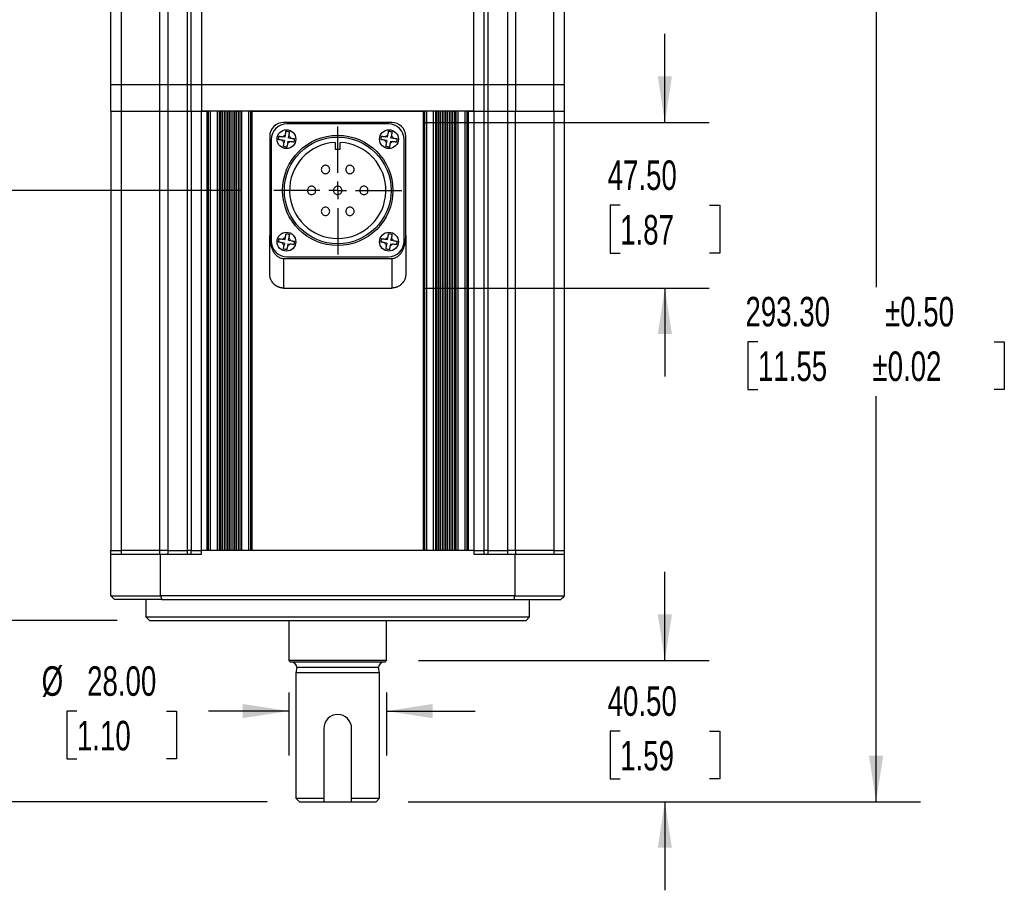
# Model space of a CAD drawing. Header units: millimetres. Extents: x 0 to 1118, y 0 to 864.
# Tile 13 of 30: x 234 to 516, y 458 to 708. Entities that reach past the tile are written whole.
import ezdxf

# ---------------------------------------------------------------- set-up
doc = ezdxf.new("R2010")
doc.units = ezdxf.units.MM
doc.header["$LTSCALE"] = 4
doc.linetypes.add('CENTERX2', pattern=[20.32, 12.7, -2.54, 2.54, -2.54])
doc.layers.add('CENTER', color=40, linetype='CENTERX2')
doc.layers.add('DIMENSIONS', color=140, linetype='Continuous', lineweight=25)
doc.styles.add('SLDTEXTSTYLE0', font='TXT', dxfattribs={"width": 0.7})
doc.dimstyles.new('SLDDIMSTYLE0', dxfattribs={"dimtxt": 8.632031, "dimasz": 13.208, "dimexe": 0, "dimexo": 0.0625, "dimgap": 2.158008, "dimtad": 0, "dimtih": 1, "dimtoh": 1, "dimrnd": 1e-09, "dimzin": 4, "dimdsep": 46, "dimtxsty": 'SLDTEXTSTYLE0', "dimsah": 1, "dimcen": 0.09, "dimadec": 0, "dimazin": 1, "dimtfac": 1, "dimtmove": 0, "dimatfit": 0, "dimfxl": 0, "dimfrac": 2, "dimtolj": 1, "dimtzin": 12, "dimarcsym": 0})
doc.dimstyles.new('SLDDIMSTYLE12', dxfattribs={"dimtxt": 8.632031, "dimasz": 13.208, "dimexe": 0, "dimexo": 0.0625, "dimgap": 2.158008, "dimtad": 0, "dimtih": 1, "dimtoh": 1, "dimrnd": 1e-09, "dimzin": 4, "dimdsep": 46, "dimtxsty": 'SLDTEXTSTYLE0', "dimsah": 1, "dimcen": 0.09, "dimadec": 0, "dimazin": 1, "dimtol": 1, "dimtp": 0.5, "dimtm": 0.5, "dimtfac": 1, "dimtofl": 0, "dimtmove": 0, "dimatfit": 3, "dimfxl": 0, "dimfrac": 2, "dimtolj": 1, "dimarcsym": 0})
doc.dimstyles.new('SLDDIMSTYLE5', dxfattribs={"dimtxt": 8.632031, "dimasz": 13.208, "dimexe": 0, "dimexo": 0.0625, "dimgap": 2.158008, "dimtad": 0, "dimtih": 1, "dimtoh": 1, "dimrnd": 1e-09, "dimzin": 4, "dimdsep": 46, "dimtxsty": 'SLDTEXTSTYLE0', "dimsah": 1, "dimcen": 0.09, "dimadec": 0, "dimazin": 1, "dimtfac": 1, "dimtofl": 0, "dimtmove": 0, "dimatfit": 3, "dimfxl": 0, "dimfrac": 2, "dimtolj": 1, "dimtzin": 12, "dimarcsym": 0})

# ---------------------------------------------------------------- blocks, each defined once
blk = doc.blocks.new('_D_17')
at = {"layer": 'DIMENSIONS'}
for p, q in [((418.72, 523.89), (418.72, 549.29)), ((348.14, 523.89), (431.42, 523.89)), ((405.9, 503.64), (403, 503.64)), ((403, 503.64), (403, 489.93)), ((431.55, 503.64), (434.45, 503.64)), ((434.45, 503.64), (434.45, 489.93)), ((403, 489.93), (405.9, 489.93)), ((434.45, 489.93), (431.55, 489.93)), ((345.14, 483.39), (431.42, 483.39)), ((418.72, 483.39), (418.72, 457.99))]:
    blk.add_line(p, q, dxfattribs=at)
for points in [[(418.72, 523.89), (420.75, 537.1), (416.69, 537.1)], [(418.72, 483.39), (416.69, 470.19), (420.75, 470.19)]]:
    blk.add_solid(points, dxfattribs=at)
at = {"layer": 'DIMENSIONS', "char_height": 8.467, "attachment_point": 1, "style": 'SLDTEXTSTYLE0'}
for s, insert in [('40.50', (402.31, 516.49)), ('1.59', (405.9, 500.84))]:
    blk.add_mtext(s, dxfattribs=dict(at, insert=insert))
blk = doc.blocks.new('_D_18')
at = {"layer": 'DIMENSIONS'}
for p, q in [((212.63, 535.39), (212.63, 560.79)), ((261.74, 535.39), (199.93, 535.39)), ((199.8, 509.39), (196.9, 509.39)), ((196.9, 509.39), (196.9, 495.68)), ((225.45, 509.39), (228.35, 509.39)), ((228.35, 509.39), (228.35, 495.68)), ((196.9, 495.68), (199.8, 495.68)), ((228.35, 495.68), (225.45, 495.68)), ((304.74, 483.39), (199.93, 483.39)), ((212.63, 483.39), (212.63, 457.99))]:
    blk.add_line(p, q, dxfattribs=at)
for points in [[(212.63, 535.39), (214.66, 548.6), (210.6, 548.6)], [(212.63, 483.39), (210.6, 470.19), (214.66, 470.19)]]:
    blk.add_solid(points, dxfattribs=at)
at = {"layer": 'DIMENSIONS', "char_height": 8.467, "attachment_point": 1, "style": 'SLDTEXTSTYLE0'}
for s, insert in [('52.00', (196.21, 522.24)), ('2.05', (199.8, 506.59))]:
    blk.add_mtext(s, dxfattribs=dict(at, insert=insert))
blk = doc.blocks.new('_D_19')
at = {"layer": 'DIMENSIONS'}
for p, q in [((310.94, 514.69), (310.94, 496.69)), ((338.94, 514.69), (338.94, 496.69)), ((250.18, 509.39), (247.29, 509.39)), ((247.29, 509.39), (247.29, 495.68)), ((275.84, 509.39), (278.73, 509.39)), ((278.73, 509.39), (278.73, 495.68)), ((310.94, 509.39), (287.87, 509.39)), ((338.94, 509.39), (364.34, 509.39)), ((247.29, 495.68), (250.18, 495.68)), ((278.73, 495.68), (275.84, 495.68))]:
    blk.add_line(p, q, dxfattribs=at)
for points in [[(310.94, 509.39), (297.73, 511.43), (297.73, 507.36)], [(338.94, 509.39), (352.15, 507.36), (352.15, 511.43)]]:
    blk.add_solid(points, dxfattribs=at)
at = {"layer": 'DIMENSIONS', "char_height": 8.467, "attachment_point": 1, "style": 'SLDTEXTSTYLE0'}
for s, insert in [('%%c', (240.08, 522.24)), ('28.00', (253.11, 522.24)), ('1.10', (250.18, 506.59))]:
    blk.add_mtext(s, dxfattribs=dict(at, insert=insert))
blk = doc.blocks.new('_D_20')
at = {"layer": 'DIMENSIONS'}
for p, q in [((379.64, 776.69), (491.97, 776.69)), ((479.27, 776.69), (479.27, 630.97)), ((445.41, 615.32), (442.51, 615.32)), ((442.51, 615.32), (442.51, 601.6)), ((513.13, 615.32), (516.02, 615.32)), ((516.02, 615.32), (516.02, 601.6)), ((442.51, 601.6), (445.41, 601.6)), ((516.02, 601.6), (513.13, 601.6)), ((479.27, 483.39), (479.27, 599.66)), ((345.14, 483.39), (491.97, 483.39))]:
    blk.add_line(p, q, dxfattribs=at)
for points in [[(479.27, 776.69), (477.23, 763.49), (481.3, 763.49)], [(479.27, 483.39), (481.3, 496.6), (477.23, 496.6)]]:
    blk.add_solid(points, dxfattribs=at)
at = {"layer": 'DIMENSIONS', "char_height": 8.467, "attachment_point": 1, "style": 'SLDTEXTSTYLE0'}
for s, insert in [('293.30', (441.82, 628.16)), ('±0.50', (481.83, 628.16)), ('11.55', (445.41, 612.51)), ('±0.02', (478.24, 612.51))]:
    blk.add_mtext(s, dxfattribs=dict(at, insert=insert))
blk = doc.blocks.new('_D_21')
at = {"layer": 'DIMENSIONS'}
for p, q in [((418.72, 678.19), (418.72, 703.59)), ((349.64, 678.19), (431.42, 678.19)), ((405.9, 654.44), (403, 654.44)), ((403, 654.44), (403, 640.73)), ((431.55, 654.44), (434.45, 654.44)), ((434.45, 654.44), (434.45, 640.73)), ((403, 640.73), (405.9, 640.73)), ((434.45, 640.73), (431.55, 640.73)), ((349.64, 630.69), (431.42, 630.69)), ((418.72, 630.69), (418.72, 605.29))]:
    blk.add_line(p, q, dxfattribs=at)
for points in [[(418.72, 678.19), (420.75, 691.4), (416.69, 691.4)], [(418.72, 630.69), (416.69, 617.49), (420.75, 617.49)]]:
    blk.add_solid(points, dxfattribs=at)
at = {"layer": 'DIMENSIONS', "char_height": 8.467, "attachment_point": 1, "style": 'SLDTEXTSTYLE0'}
for s, insert in [('47.50', (402.31, 667.29)), ('1.87', (405.9, 651.64))]:
    blk.add_mtext(s, dxfattribs=dict(at, insert=insert))
blk = doc.blocks.new('_D_22')
at = {"layer": 'DIMENSIONS'}
for p, q in [((297.4, 747.69), (199.93, 747.69)), ((212.63, 747.69), (212.63, 718.85)), ((199.8, 703.19), (196.9, 703.19)), ((196.9, 703.19), (196.9, 689.48)), ((225.45, 703.19), (228.35, 703.19)), ((228.35, 703.19), (228.35, 689.48)), ((196.9, 689.48), (199.8, 689.48)), ((228.35, 689.48), (225.45, 689.48)), ((212.63, 658.69), (212.63, 687.54)), ((297.4, 658.69), (199.93, 658.69))]:
    blk.add_line(p, q, dxfattribs=at)
for points in [[(212.63, 747.69), (210.6, 734.49), (214.66, 734.49)], [(212.63, 658.69), (214.66, 671.9), (210.6, 671.9)]]:
    blk.add_solid(points, dxfattribs=at)
at = {"layer": 'DIMENSIONS', "char_height": 8.467, "attachment_point": 1, "style": 'SLDTEXTSTYLE0'}
for s, insert in [('89.00', (196.21, 716.04)), ('3.50', (199.8, 700.39))]:
    blk.add_mtext(s, dxfattribs=dict(at, insert=insert))
blk = doc.blocks.new('SW_CENTERMARKSYMBOL_6')
at = {"layer": 'CENTER', "color": 0}
for p, q in [((0, 5.08), (0, 18.34)), ((-5.08, 0), (-18.34, 0)), ((0, 0), (-2.54, 0)), ((0, 0), (0, 2.54)), ((0, 0), (0, -2.54)), ((0, 0), (2.54, 0)), ((5.08, 0), (18.34, 0)), ((0, -5.08), (0, -18.34))]:
    blk.add_line(p, q, dxfattribs=at)

msp = doc.modelspace()

# ---------------------------------------------------------------- linework, layer by layer
for p, q in [((273.958, 688.994), (273.958, 726.194)), ((276.207, 726.194), (276.207, 688.994)), ((281.924, 688.994), (281.924, 726.194)), ((282.939, 688.994), (282.939, 726.194)), ((285.939, 726.194), (285.939, 688.994)), ((367.953, 726.194), (367.953, 688.994)), ((373.67, 688.994), (373.67, 726.194)), ((375.919, 726.194), (375.919, 688.994)), ((386.939, 688.994), (386.939, 726.194)), ((389.939, 688.994), (389.939, 726.194)), ((259.939, 688.994), (259.939, 719.694)), ((262.939, 688.994), (262.939, 719.694)), ((363.939, 688.994), (363.939, 719.694)), ((366.939, 688.994), (366.939, 719.694)), ((262.939, 688.994), (259.939, 688.994)), ((259.939, 681.394), (259.939, 688.994)), ((273.958, 688.994), (262.939, 688.994)), ((262.939, 681.394), (262.939, 688.994)), ((276.207, 688.994), (273.958, 688.994)), ((273.958, 681.394), (273.958, 688.994)), ((281.924, 688.994), (276.207, 688.994)), ((276.207, 688.994), (276.207, 681.394)), ((282.939, 688.994), (281.924, 688.994)), ((281.924, 681.394), (281.924, 688.994)), ((285.939, 688.994), (282.939, 688.994)), ((282.939, 681.394), (282.939, 688.994)), ((363.939, 688.994), (285.939, 688.994)), ((285.939, 688.994), (285.939, 681.394)), ((366.939, 688.994), (363.939, 688.994)), ((363.939, 681.394), (363.939, 688.994)), ((367.953, 688.994), (366.939, 688.994)), ((366.939, 681.394), (366.939, 688.994)), ((373.67, 688.994), (367.953, 688.994)), ((367.953, 688.994), (367.953, 681.394)), ((375.919, 688.994), (373.67, 688.994)), ((373.67, 681.394), (373.67, 688.994)), ((386.939, 688.994), (375.919, 688.994)), ((375.919, 688.994), (375.919, 681.394)), ((389.939, 688.994), (386.939, 688.994)), ((386.939, 681.394), (386.939, 688.994)), ((389.939, 681.394), (389.939, 688.994)), ((259.939, 681.394), (259.939, 555.394)), ((259.939, 681.394), (262.939, 681.394)), ((262.939, 555.394), (262.939, 681.394)), ((262.939, 681.394), (273.958, 681.394)), ((273.958, 555.394), (273.958, 681.394)), ((273.958, 681.394), (276.207, 681.394)), ((276.207, 681.394), (276.207, 555.394)), ((276.207, 681.394), (281.924, 681.394)), ((281.924, 555.394), (281.924, 681.394)), ((281.924, 681.394), (282.939, 681.394)), ((282.939, 681.394), (282.939, 555.394)), ((282.939, 681.394), (285.939, 681.394)), ((285.939, 555.394), (285.939, 681.394)), ((285.939, 681.394), (287.439, 681.394)), ((363.939, 681.394), (285.939, 681.394)), ((287.439, 681.394), (287.439, 555.394)), ((287.939, 555.394), (287.939, 681.394)), ((288.439, 555.394), (288.439, 681.394)), ((290.439, 555.394), (290.439, 681.394)), ((290.939, 681.394), (290.939, 555.394)), ((291.439, 555.394), (291.439, 681.394)), ((291.439, 681.394), (291.939, 681.394)), ((291.939, 555.394), (291.939, 681.394)), ((292.439, 555.394), (292.439, 681.394)), ((292.939, 555.394), (292.939, 681.394)), ((293.439, 555.394), (293.439, 681.394)), ((293.939, 555.394), (293.939, 681.394)), ((294.439, 555.394), (294.439, 681.394)), ((294.939, 555.394), (294.939, 681.394)), ((295.439, 555.394), (295.439, 681.394)), ((295.939, 555.394), (295.939, 681.394)), ((295.939, 681.394), (296.439, 681.394)), ((296.439, 681.394), (296.439, 555.394)), ((296.939, 555.394), (296.939, 681.394)), ((297.439, 555.394), (297.439, 681.394)), ((299.439, 555.394), (299.439, 681.394)), ((299.939, 681.394), (299.939, 555.394)), ((300.439, 681.394), (349.439, 681.394)), ((300.439, 555.394), (300.439, 681.394)), ((349.439, 681.394), (349.439, 555.394)), ((349.939, 555.394), (349.939, 681.394)), ((350.439, 555.394), (350.439, 681.394)), ((352.439, 555.394), (352.439, 681.394)), ((352.939, 681.394), (352.939, 555.394)), ((353.439, 681.394), (353.939, 681.394)), ((353.439, 555.394), (353.439, 681.394)), ((353.939, 555.394), (353.939, 681.394)), ((354.439, 555.394), (354.439, 681.394)), ((354.939, 555.394), (354.939, 681.394)), ((355.439, 555.394), (355.439, 681.394)), ((355.939, 555.394), (355.939, 681.394)), ((356.439, 555.394), (356.439, 681.394)), ((356.939, 555.394), (356.939, 681.394)), ((357.439, 555.394), (357.439, 681.394)), ((357.939, 555.394), (357.939, 681.394)), ((357.939, 681.394), (358.439, 681.394)), ((358.439, 681.394), (358.439, 555.394)), ((358.939, 555.394), (358.939, 681.394)), ((359.439, 555.394), (359.439, 681.394)), ((361.439, 555.394), (361.439, 681.394)), ((361.939, 681.394), (361.939, 555.394)), ((362.439, 555.394), (362.439, 681.394)), ((362.439, 681.394), (363.939, 681.394)), ((363.939, 681.394), (363.939, 555.394)), ((363.939, 681.394), (366.939, 681.394)), ((366.939, 555.394), (366.939, 681.394)), ((366.939, 681.394), (367.953, 681.394)), ((367.953, 681.394), (367.953, 555.394)), ((367.953, 681.394), (373.67, 681.394)), ((373.67, 555.394), (373.67, 681.394)), ((373.67, 681.394), (375.919, 681.394)), ((375.919, 555.394), (375.919, 681.394)), ((375.919, 681.394), (386.939, 681.394)), ((386.939, 681.394), (386.939, 555.394)), ((386.939, 681.394), (389.939, 681.394)), ((389.939, 555.394), (389.939, 681.394)), ((340.439, 678.194), (309.439, 678.194)), ((339.489, 677.744), (310.389, 677.744)), ((305.439, 674.194), (305.439, 645.794)), ((305.889, 673.244), (305.889, 644.144)), ((309.663, 672.984), (309.08, 673.081)), ((309.828, 673.97), (309.245, 674.067)), ((309.663, 672.984), (309.566, 672.401)), ((309.828, 673.97), (309.925, 674.553)), ((310.649, 672.819), (310.552, 672.236)), ((310.649, 672.819), (311.232, 672.721)), ((310.814, 673.805), (310.912, 674.388)), ((310.814, 673.805), (311.397, 673.708)), ((324.189, 672.474), (324.189, 670.494)), ((325.689, 670.494), (325.689, 672.474)), ((339.063, 672.984), (338.48, 673.081)), ((339.228, 673.97), (338.645, 674.067)), ((339.063, 672.984), (338.966, 672.401)), ((339.228, 673.97), (339.325, 674.553)), ((340.049, 672.819), (339.952, 672.236)), ((340.049, 672.819), (340.632, 672.721)), ((340.214, 673.805), (340.312, 674.388)), ((340.214, 673.805), (340.797, 673.708)), ((343.989, 644.144), (343.989, 673.244)), ((344.439, 645.794), (344.439, 674.194)), ((324.189, 670.494), (325.689, 670.494)), ((309.663, 643.584), (309.08, 643.681)), ((309.828, 644.57), (309.245, 644.667)), ((309.663, 643.584), (309.566, 643.001)), ((309.828, 644.57), (309.925, 645.153)), ((310.814, 644.405), (310.912, 644.988)), ((310.814, 644.405), (311.397, 644.308)), ((339.063, 643.584), (338.48, 643.681)), ((339.228, 644.57), (338.645, 644.667)), ((339.063, 643.584), (338.966, 643.001)), ((339.228, 644.57), (339.325, 645.153)), ((340.214, 644.405), (340.312, 644.988)), ((340.214, 644.405), (340.797, 644.308)), ((310.649, 643.419), (310.552, 642.836)), ((310.649, 643.419), (311.232, 643.321)), ((340.049, 643.419), (339.952, 642.836)), ((340.049, 643.419), (340.632, 643.321)), ((309.439, 639.194), (309.439, 630.694)), ((309.439, 639.194), (340.439, 639.194)), ((310.389, 639.644), (339.489, 639.644)), ((340.439, 639.194), (340.439, 630.694)), ((309.439, 630.694), (340.439, 630.694)), ((259.939, 555.394), (262.939, 555.394)), ((259.939, 554.394), (259.939, 555.394)), ((259.939, 542.394), (259.939, 554.394)), ((259.939, 554.394), (274.133, 554.394)), ((273.958, 555.394), (262.939, 555.394)), ((262.939, 554.394), (262.939, 555.394)), ((276.207, 555.394), (273.958, 555.394)), ((273.958, 554.394), (273.958, 555.394)), ((274.133, 542.394), (274.133, 554.394)), ((274.133, 554.394), (285.939, 554.394)), ((276.207, 555.394), (281.924, 555.394)), ((276.207, 555.394), (276.207, 554.394)), ((282.939, 555.394), (281.924, 555.394)), ((281.924, 554.394), (281.924, 555.394)), ((282.939, 555.394), (285.939, 555.394)), ((282.939, 554.394), (282.939, 555.394)), ((287.439, 555.394), (285.939, 555.394)), ((285.939, 554.394), (285.939, 555.394)), ((363.939, 555.394), (285.939, 555.394)), ((291.939, 555.394), (291.439, 555.394)), ((296.439, 555.394), (295.939, 555.394)), ((349.439, 555.394), (300.439, 555.394)), ((353.939, 555.394), (353.439, 555.394)), ((358.439, 555.394), (357.939, 555.394)), ((363.939, 555.394), (362.439, 555.394)), ((363.939, 555.394), (366.939, 555.394)), ((363.939, 555.394), (363.939, 554.394)), ((363.939, 554.394), (375.745, 554.394)), ((367.953, 555.394), (366.939, 555.394)), ((366.939, 554.394), (366.939, 555.394)), ((367.953, 555.394), (373.67, 555.394)), ((367.953, 555.394), (367.953, 554.394)), ((375.919, 555.394), (373.67, 555.394)), ((373.67, 554.394), (373.67, 555.394)), ((375.745, 554.394), (375.745, 542.394)), ((375.745, 554.394), (389.939, 554.394)), ((386.939, 555.394), (375.919, 555.394)), ((375.919, 555.394), (375.919, 554.394)), ((386.939, 555.394), (389.939, 555.394)), ((386.939, 555.394), (386.939, 554.394)), ((389.939, 554.394), (389.939, 555.394)), ((389.939, 542.394), (389.939, 554.394)), ((259.939, 542.394), (274.133, 542.394)), ((375.745, 542.394), (274.133, 542.394)), ((375.745, 542.394), (389.939, 542.394)), ((274.478, 541.394), (260.939, 541.394)), ((269.939, 541.394), (269.939, 536.394)), ((274.478, 541.394), (375.399, 541.394)), ((375.399, 541.394), (388.939, 541.394)), ((379.939, 536.394), (379.939, 541.394)), ((269.939, 536.394), (270.939, 535.394)), ((269.939, 536.394), (379.939, 536.394)), ((378.939, 535.394), (379.939, 536.394)), ((270.939, 535.394), (378.939, 535.394)), ((310.939, 535.394), (310.939, 523.894)), ((338.939, 523.894), (338.939, 535.394)), ((310.939, 523.894), (311.439, 523.394)), ((338.939, 523.894), (310.939, 523.894)), ((324.939, 523.394), (311.439, 523.394)), ((338.439, 523.394), (324.939, 523.394)), ((338.439, 523.394), (338.939, 523.894)), ((313.238, 521.935), (312.939, 520.394)), ((312.939, 520.394), (312.939, 484.394)), ((336.939, 520.394), (312.939, 520.394)), ((336.639, 521.935), (313.238, 521.935)), ((336.939, 520.394), (336.639, 521.935)), ((336.939, 484.394), (336.939, 520.394)), ((320.939, 504.394), (320.939, 483.394)), ((328.939, 483.394), (328.939, 504.394)), ((312.939, 484.394), (313.939, 483.394)), ((312.939, 484.394), (320.939, 484.394)), ((313.939, 483.394), (320.939, 483.394)), ((320.939, 483.394), (328.939, 483.394)), ((328.939, 484.394), (336.939, 484.394)), ((328.939, 483.394), (335.939, 483.394)), ((335.939, 483.394), (336.939, 484.394))]:
    msp.add_line(p, q)
for centre, radius in [((310.239, 673.394), 2.7), ((339.639, 673.394), 2.7), ((324.939, 658.694), 15.8), ((324.939, 658.694), 15.3), ((310.239, 643.994), 2.7), ((339.639, 643.994), 2.7)]:
    msp.add_circle(centre, radius)
for centre, radius, start, end in [((309.439, 674.194), 4, 90, 180), ((310.389, 673.244), 4.5, 90, 180), ((339.489, 673.244), 4.5, 0, 90), ((340.439, 674.194), 4, 0, 90), ((324.939, 658.694), 13.8, 93.11544, 86.88456), ((310.389, 644.144), 4.5, 180, 270), ((339.489, 644.144), 4.5, 270, 0), ((311.739, 521.894), 1.5, 1.54895, 90), ((338.139, 521.894), 1.5, 90, 178.45105), ((324.939, 504.394), 4, 0, 180)]:
    msp.add_arc(centre, radius, start, end)
for points, knots in [([(309.925, 674.553), (309.961, 674.767), (309.997, 674.979), (310.046, 675.272), (310.061, 675.367), (310.091, 675.542), (310.104, 675.623), (310.116, 675.696)], [0, 0, 0, 0, 0.5, 0.5, 0.75, 0.75, 1, 1, 1, 1]), ([(310.116, 675.696), (310.278, 675.669), (310.443, 675.641), (310.776, 675.586), (310.94, 675.558), (311.103, 675.531)], [0, 0, 0, 0, 0.5, 0.5, 1, 1, 1, 1]), ([(311.103, 675.531), (311.09, 675.458), (311.077, 675.377), (311.048, 675.203), (311.032, 675.108), (310.983, 674.814), (310.947, 674.602), (310.912, 674.388)], [0, 0, 0, 0, 0.25, 0.25, 0.5, 0.5, 1, 1, 1, 1]), ([(339.325, 674.553), (339.361, 674.767), (339.397, 674.979), (339.446, 675.272), (339.461, 675.367), (339.491, 675.542), (339.504, 675.623), (339.516, 675.696)], [0, 0, 0, 0, 0.5, 0.5, 0.75, 0.75, 1, 1, 1, 1]), ([(339.516, 675.696), (339.678, 675.669), (339.843, 675.641), (340.176, 675.586), (340.34, 675.558), (340.503, 675.531)], [0, 0, 0, 0, 0.5, 0.5, 1, 1, 1, 1]), ([(340.503, 675.531), (340.49, 675.458), (340.477, 675.377), (340.448, 675.203), (340.432, 675.108), (340.383, 674.814), (340.347, 674.602), (340.312, 674.388)], [0, 0, 0, 0, 0.25, 0.25, 0.5, 0.5, 1, 1, 1, 1]), ([(307.937, 673.272), (307.964, 673.435), (307.992, 673.599), (308.047, 673.929), (308.075, 674.096), (308.102, 674.258)], [0, 0, 0, 0, 0.5, 0.5, 1, 1, 1, 1]), ([(309.08, 673.081), (308.866, 673.117), (308.653, 673.152), (308.361, 673.201), (308.266, 673.217), (308.091, 673.246), (308.01, 673.26), (307.937, 673.272)], [0, 0, 0, 0, 0.5, 0.5, 0.75, 0.75, 1, 1, 1, 1]), ([(308.102, 674.258), (308.175, 674.246), (308.256, 674.233), (308.43, 674.204), (308.525, 674.188), (308.819, 674.139), (309.031, 674.103), (309.245, 674.067)], [0, 0, 0, 0, 0.25, 0.25, 0.5, 0.5, 1, 1, 1, 1]), ([(309.375, 671.258), (309.387, 671.331), (309.4, 671.411), (309.429, 671.586), (309.445, 671.68), (309.494, 671.974), (309.53, 672.187), (309.566, 672.401)], [0, 0, 0, 0, 0.25, 0.25, 0.5, 0.5, 1, 1, 1, 1]), ([(310.552, 672.236), (310.516, 672.022), (310.481, 671.809), (310.432, 671.516), (310.416, 671.422), (310.387, 671.247), (310.373, 671.166), (310.361, 671.093)], [0, 0, 0, 0, 0.5, 0.5, 0.75, 0.75, 1, 1, 1, 1]), ([(312.375, 672.53), (312.302, 672.543), (312.222, 672.556), (312.047, 672.585), (311.952, 672.601), (311.659, 672.65), (311.446, 672.686), (311.232, 672.721)], [0, 0, 0, 0, 0.25, 0.25, 0.5, 0.5, 1, 1, 1, 1]), ([(311.397, 673.708), (311.611, 673.672), (311.824, 673.636), (312.116, 673.587), (312.211, 673.572), (312.386, 673.542), (312.467, 673.529), (312.54, 673.517)], [0, 0, 0, 0, 0.5, 0.5, 0.75, 0.75, 1, 1, 1, 1]), ([(312.54, 673.517), (312.513, 673.354), (312.486, 673.19), (312.43, 672.86), (312.403, 672.693), (312.375, 672.53)], [0, 0, 0, 0, 0.5, 0.5, 1, 1, 1, 1]), ([(337.337, 673.272), (337.364, 673.435), (337.392, 673.599), (337.447, 673.929), (337.475, 674.096), (337.502, 674.258)], [0, 0, 0, 0, 0.5, 0.5, 1, 1, 1, 1]), ([(338.48, 673.081), (338.266, 673.117), (338.053, 673.152), (337.761, 673.201), (337.666, 673.217), (337.491, 673.246), (337.41, 673.26), (337.337, 673.272)], [0, 0, 0, 0, 0.5, 0.5, 0.75, 0.75, 1, 1, 1, 1]), ([(337.502, 674.258), (337.575, 674.246), (337.656, 674.233), (337.83, 674.204), (337.925, 674.188), (338.219, 674.139), (338.431, 674.103), (338.645, 674.067)], [0, 0, 0, 0, 0.25, 0.25, 0.5, 0.5, 1, 1, 1, 1]), ([(338.775, 671.258), (338.787, 671.331), (338.8, 671.411), (338.829, 671.586), (338.845, 671.68), (338.894, 671.974), (338.93, 672.187), (338.966, 672.401)], [0, 0, 0, 0, 0.25, 0.25, 0.5, 0.5, 1, 1, 1, 1]), ([(339.952, 672.236), (339.916, 672.022), (339.881, 671.809), (339.832, 671.516), (339.816, 671.422), (339.787, 671.247), (339.773, 671.166), (339.761, 671.093)], [0, 0, 0, 0, 0.5, 0.5, 0.75, 0.75, 1, 1, 1, 1]), ([(341.775, 672.53), (341.702, 672.543), (341.622, 672.556), (341.447, 672.585), (341.352, 672.601), (341.059, 672.65), (340.846, 672.686), (340.632, 672.721)], [0, 0, 0, 0, 0.25, 0.25, 0.5, 0.5, 1, 1, 1, 1]), ([(340.797, 673.708), (341.011, 673.672), (341.224, 673.636), (341.516, 673.587), (341.611, 673.572), (341.786, 673.542), (341.867, 673.529), (341.94, 673.517)], [0, 0, 0, 0, 0.5, 0.5, 0.75, 0.75, 1, 1, 1, 1]), ([(341.94, 673.517), (341.913, 673.354), (341.886, 673.19), (341.83, 672.86), (341.803, 672.693), (341.775, 672.53)], [0, 0, 0, 0, 0.5, 0.5, 1, 1, 1, 1]), ([(310.361, 671.093), (310.199, 671.12), (310.034, 671.147), (309.701, 671.203), (309.537, 671.23), (309.375, 671.258)], [0, 0, 0, 0, 0.5, 0.5, 1, 1, 1, 1]), ([(339.761, 671.093), (339.599, 671.12), (339.434, 671.147), (339.101, 671.203), (338.937, 671.23), (338.775, 671.258)], [0, 0, 0, 0, 0.5, 0.5, 1, 1, 1, 1]), ([(320.239, 664.694), (320.239, 664.853), (320.27, 665.008), (320.39, 665.299), (320.479, 665.432), (320.701, 665.654), (320.835, 665.743), (321.123, 665.863), (321.281, 665.894), (321.594, 665.894), (321.752, 665.863), (322.042, 665.743), (322.174, 665.655), (322.399, 665.432), (322.487, 665.3), (322.607, 665.009), (322.639, 664.853), (322.639, 664.536), (322.607, 664.38), (322.487, 664.09), (322.398, 663.956), (322.176, 663.735), (322.043, 663.646), (321.754, 663.526), (321.596, 663.494), (321.283, 663.494), (321.126, 663.525), (320.835, 663.645), (320.703, 663.733), (320.479, 663.957), (320.39, 664.089), (320.27, 664.38), (320.239, 664.536), (320.239, 664.694)], [0, 0, 0, 0, 0.0625, 0.0625, 0.125, 0.125, 0.1875, 0.1875, 0.25, 0.25, 0.3125, 0.3125, 0.375, 0.375, 0.4375, 0.4375, 0.5, 0.5, 0.5625, 0.5625, 0.625, 0.625, 0.6875, 0.6875, 0.75, 0.75, 0.8125, 0.8125, 0.875, 0.875, 0.9375, 0.9375, 1, 1, 1, 1]), ([(327.239, 664.694), (327.239, 664.853), (327.27, 665.008), (327.39, 665.299), (327.479, 665.432), (327.701, 665.654), (327.835, 665.743), (328.123, 665.863), (328.281, 665.894), (328.594, 665.894), (328.752, 665.863), (329.042, 665.743), (329.174, 665.655), (329.399, 665.432), (329.487, 665.3), (329.607, 665.009), (329.639, 664.853), (329.639, 664.536), (329.607, 664.38), (329.487, 664.09), (329.398, 663.956), (329.176, 663.735), (329.043, 663.646), (328.754, 663.526), (328.596, 663.494), (328.283, 663.494), (328.126, 663.525), (327.835, 663.645), (327.703, 663.733), (327.479, 663.957), (327.39, 664.089), (327.27, 664.38), (327.239, 664.536), (327.239, 664.694)], [0, 0, 0, 0, 0.0625, 0.0625, 0.125, 0.125, 0.1875, 0.1875, 0.25, 0.25, 0.3125, 0.3125, 0.375, 0.375, 0.4375, 0.4375, 0.5, 0.5, 0.5625, 0.5625, 0.625, 0.625, 0.6875, 0.6875, 0.75, 0.75, 0.8125, 0.8125, 0.875, 0.875, 0.9375, 0.9375, 1, 1, 1, 1]), ([(316.239, 658.694), (316.239, 658.853), (316.27, 659.008), (316.39, 659.299), (316.479, 659.432), (316.701, 659.654), (316.835, 659.743), (317.123, 659.863), (317.281, 659.894), (317.594, 659.894), (317.752, 659.863), (318.042, 659.743), (318.174, 659.655), (318.399, 659.432), (318.487, 659.3), (318.607, 659.009), (318.639, 658.853), (318.639, 658.536), (318.607, 658.38), (318.487, 658.09), (318.398, 657.956), (318.176, 657.735), (318.043, 657.646), (317.754, 657.526), (317.596, 657.494), (317.283, 657.494), (317.126, 657.525), (316.835, 657.645), (316.703, 657.733), (316.479, 657.957), (316.39, 658.089), (316.27, 658.38), (316.239, 658.536), (316.239, 658.694)], [0, 0, 0, 0, 0.0625, 0.0625, 0.125, 0.125, 0.1875, 0.1875, 0.25, 0.25, 0.3125, 0.3125, 0.375, 0.375, 0.4375, 0.4375, 0.5, 0.5, 0.5625, 0.5625, 0.625, 0.625, 0.6875, 0.6875, 0.75, 0.75, 0.8125, 0.8125, 0.875, 0.875, 0.9375, 0.9375, 1, 1, 1, 1]), ([(323.739, 658.694), (323.739, 658.853), (323.77, 659.008), (323.89, 659.299), (323.979, 659.432), (324.201, 659.654), (324.335, 659.743), (324.623, 659.863), (324.781, 659.894), (325.094, 659.894), (325.252, 659.863), (325.542, 659.743), (325.674, 659.655), (325.899, 659.432), (325.987, 659.3), (326.107, 659.009), (326.139, 658.853), (326.139, 658.536), (326.107, 658.38), (325.987, 658.09), (325.898, 657.956), (325.676, 657.735), (325.543, 657.646), (325.254, 657.526), (325.096, 657.494), (324.783, 657.494), (324.626, 657.525), (324.335, 657.645), (324.203, 657.733), (323.979, 657.957), (323.89, 658.089), (323.77, 658.38), (323.739, 658.536), (323.739, 658.694)], [0, 0, 0, 0, 0.0625, 0.0625, 0.125, 0.125, 0.1875, 0.1875, 0.25, 0.25, 0.3125, 0.3125, 0.375, 0.375, 0.4375, 0.4375, 0.5, 0.5, 0.5625, 0.5625, 0.625, 0.625, 0.6875, 0.6875, 0.75, 0.75, 0.8125, 0.8125, 0.875, 0.875, 0.9375, 0.9375, 1, 1, 1, 1]), ([(331.239, 658.694), (331.239, 658.853), (331.27, 659.008), (331.39, 659.299), (331.479, 659.432), (331.701, 659.654), (331.835, 659.743), (332.123, 659.863), (332.281, 659.894), (332.594, 659.894), (332.752, 659.863), (333.042, 659.743), (333.174, 659.655), (333.399, 659.432), (333.487, 659.3), (333.607, 659.009), (333.639, 658.853), (333.639, 658.536), (333.607, 658.38), (333.487, 658.09), (333.398, 657.956), (333.176, 657.735), (333.043, 657.646), (332.754, 657.526), (332.596, 657.494), (332.283, 657.494), (332.126, 657.525), (331.835, 657.645), (331.703, 657.733), (331.479, 657.957), (331.39, 658.089), (331.27, 658.38), (331.239, 658.536), (331.239, 658.694)], [0, 0, 0, 0, 0.0625, 0.0625, 0.125, 0.125, 0.1875, 0.1875, 0.25, 0.25, 0.3125, 0.3125, 0.375, 0.375, 0.4375, 0.4375, 0.5, 0.5, 0.5625, 0.5625, 0.625, 0.625, 0.6875, 0.6875, 0.75, 0.75, 0.8125, 0.8125, 0.875, 0.875, 0.9375, 0.9375, 1, 1, 1, 1]), ([(320.239, 652.694), (320.239, 652.853), (320.27, 653.008), (320.39, 653.299), (320.479, 653.432), (320.701, 653.654), (320.835, 653.743), (321.123, 653.863), (321.281, 653.894), (321.594, 653.894), (321.752, 653.863), (322.042, 653.743), (322.174, 653.655), (322.399, 653.432), (322.487, 653.3), (322.607, 653.009), (322.639, 652.853), (322.639, 652.536), (322.607, 652.38), (322.487, 652.09), (322.398, 651.956), (322.176, 651.735), (322.043, 651.646), (321.754, 651.526), (321.596, 651.494), (321.283, 651.494), (321.126, 651.525), (320.835, 651.645), (320.703, 651.733), (320.479, 651.957), (320.39, 652.089), (320.27, 652.38), (320.239, 652.536), (320.239, 652.694)], [0, 0, 0, 0, 0.0625, 0.0625, 0.125, 0.125, 0.1875, 0.1875, 0.25, 0.25, 0.3125, 0.3125, 0.375, 0.375, 0.4375, 0.4375, 0.5, 0.5, 0.5625, 0.5625, 0.625, 0.625, 0.6875, 0.6875, 0.75, 0.75, 0.8125, 0.8125, 0.875, 0.875, 0.9375, 0.9375, 1, 1, 1, 1]), ([(327.239, 652.694), (327.239, 652.853), (327.27, 653.008), (327.39, 653.299), (327.479, 653.432), (327.701, 653.654), (327.835, 653.743), (328.123, 653.863), (328.281, 653.894), (328.594, 653.894), (328.752, 653.863), (329.042, 653.743), (329.174, 653.655), (329.399, 653.432), (329.487, 653.3), (329.607, 653.009), (329.639, 652.853), (329.639, 652.536), (329.607, 652.38), (329.487, 652.09), (329.398, 651.956), (329.176, 651.735), (329.043, 651.646), (328.754, 651.526), (328.596, 651.494), (328.283, 651.494), (328.126, 651.525), (327.835, 651.645), (327.703, 651.733), (327.479, 651.957), (327.39, 652.089), (327.27, 652.38), (327.239, 652.536), (327.239, 652.694)], [0, 0, 0, 0, 0.0625, 0.0625, 0.125, 0.125, 0.1875, 0.1875, 0.25, 0.25, 0.3125, 0.3125, 0.375, 0.375, 0.4375, 0.4375, 0.5, 0.5, 0.5625, 0.5625, 0.625, 0.625, 0.6875, 0.6875, 0.75, 0.75, 0.8125, 0.8125, 0.875, 0.875, 0.9375, 0.9375, 1, 1, 1, 1]), ([(305.439, 645.794), (305.439, 645.083), (305.489, 644.379), (305.672, 643.338), (305.751, 642.994), (305.956, 642.312), (306.08, 641.977), (306.306, 641.495), (306.387, 641.338), (306.566, 641.03), (306.663, 640.879), (306.976, 640.446), (307.212, 640.183), (307.622, 639.837), (307.768, 639.732), (308.07, 639.546), (308.229, 639.466), (308.561, 639.333), (308.733, 639.281), (309.082, 639.212), (309.258, 639.194), (309.439, 639.194)], [0, 0, 0, 0, 0.25, 0.25, 0.375, 0.375, 0.5, 0.5, 0.5625, 0.5625, 0.625, 0.625, 0.75, 0.75, 0.8125, 0.8125, 0.875, 0.875, 0.9375, 0.9375, 1, 1, 1, 1]), ([(307.937, 643.872), (307.964, 644.035), (307.992, 644.199), (308.047, 644.529), (308.075, 644.696), (308.102, 644.858)], [0, 0, 0, 0, 0.5, 0.5, 1, 1, 1, 1]), ([(309.08, 643.681), (308.866, 643.717), (308.653, 643.752), (308.361, 643.801), (308.266, 643.817), (308.091, 643.846), (308.01, 643.86), (307.937, 643.872)], [0, 0, 0, 0, 0.5, 0.5, 0.75, 0.75, 1, 1, 1, 1]), ([(308.102, 644.858), (308.175, 644.846), (308.256, 644.833), (308.43, 644.804), (308.525, 644.788), (308.819, 644.739), (309.031, 644.703), (309.245, 644.667)], [0, 0, 0, 0, 0.25, 0.25, 0.5, 0.5, 1, 1, 1, 1]), ([(309.925, 645.153), (309.961, 645.367), (309.997, 645.579), (310.046, 645.872), (310.061, 645.967), (310.091, 646.142), (310.104, 646.223), (310.116, 646.296)], [0, 0, 0, 0, 0.5, 0.5, 0.75, 0.75, 1, 1, 1, 1]), ([(310.116, 646.296), (310.278, 646.269), (310.443, 646.241), (310.776, 646.186), (310.94, 646.158), (311.103, 646.131)], [0, 0, 0, 0, 0.5, 0.5, 1, 1, 1, 1]), ([(311.103, 646.131), (311.09, 646.058), (311.077, 645.977), (311.048, 645.803), (311.032, 645.708), (310.983, 645.414), (310.947, 645.202), (310.912, 644.988)], [0, 0, 0, 0, 0.25, 0.25, 0.5, 0.5, 1, 1, 1, 1]), ([(311.397, 644.308), (311.611, 644.272), (311.824, 644.236), (312.116, 644.187), (312.211, 644.172), (312.386, 644.142), (312.467, 644.129), (312.54, 644.117)], [0, 0, 0, 0, 0.5, 0.5, 0.75, 0.75, 1, 1, 1, 1]), ([(312.54, 644.117), (312.513, 643.954), (312.486, 643.79), (312.43, 643.46), (312.403, 643.293), (312.375, 643.13)], [0, 0, 0, 0, 0.5, 0.5, 1, 1, 1, 1]), ([(337.337, 643.872), (337.364, 644.035), (337.392, 644.199), (337.447, 644.529), (337.475, 644.696), (337.502, 644.858)], [0, 0, 0, 0, 0.5, 0.5, 1, 1, 1, 1]), ([(338.48, 643.681), (338.266, 643.717), (338.053, 643.752), (337.761, 643.801), (337.666, 643.817), (337.491, 643.846), (337.41, 643.86), (337.337, 643.872)], [0, 0, 0, 0, 0.5, 0.5, 0.75, 0.75, 1, 1, 1, 1]), ([(337.502, 644.858), (337.575, 644.846), (337.656, 644.833), (337.83, 644.804), (337.925, 644.788), (338.219, 644.739), (338.431, 644.703), (338.645, 644.667)], [0, 0, 0, 0, 0.25, 0.25, 0.5, 0.5, 1, 1, 1, 1]), ([(339.325, 645.153), (339.361, 645.367), (339.397, 645.579), (339.446, 645.872), (339.461, 645.967), (339.491, 646.142), (339.504, 646.223), (339.516, 646.296)], [0, 0, 0, 0, 0.5, 0.5, 0.75, 0.75, 1, 1, 1, 1]), ([(339.516, 646.296), (339.678, 646.269), (339.843, 646.241), (340.176, 646.186), (340.34, 646.158), (340.503, 646.131)], [0, 0, 0, 0, 0.5, 0.5, 1, 1, 1, 1]), ([(340.503, 646.131), (340.49, 646.058), (340.477, 645.977), (340.448, 645.803), (340.432, 645.708), (340.383, 645.414), (340.347, 645.202), (340.312, 644.988)], [0, 0, 0, 0, 0.25, 0.25, 0.5, 0.5, 1, 1, 1, 1]), ([(340.439, 639.194), (340.799, 639.194), (341.147, 639.265), (341.814, 639.532), (342.117, 639.721), (342.665, 640.182), (342.901, 640.446), (343.213, 640.878), (343.311, 641.029), (343.489, 641.337), (343.571, 641.494), (343.795, 641.973), (343.919, 642.304), (344.123, 642.984), (344.204, 643.332), (344.388, 644.377), (344.439, 645.082), (344.439, 645.794)], [0, 0, 0, 0, 0.125, 0.125, 0.25, 0.25, 0.375, 0.375, 0.4375, 0.4375, 0.5, 0.5, 0.625, 0.625, 0.75, 0.75, 1, 1, 1, 1]), ([(340.797, 644.308), (341.011, 644.272), (341.224, 644.236), (341.516, 644.187), (341.611, 644.172), (341.786, 644.142), (341.867, 644.129), (341.94, 644.117)], [0, 0, 0, 0, 0.5, 0.5, 0.75, 0.75, 1, 1, 1, 1]), ([(341.94, 644.117), (341.913, 643.954), (341.886, 643.79), (341.83, 643.46), (341.803, 643.293), (341.775, 643.13)], [0, 0, 0, 0, 0.5, 0.5, 1, 1, 1, 1]), ([(309.375, 641.858), (309.387, 641.931), (309.4, 642.011), (309.429, 642.186), (309.445, 642.28), (309.494, 642.574), (309.53, 642.787), (309.566, 643.001)], [0, 0, 0, 0, 0.25, 0.25, 0.5, 0.5, 1, 1, 1, 1]), ([(310.361, 641.693), (310.199, 641.72), (310.034, 641.747), (309.701, 641.803), (309.537, 641.83), (309.375, 641.858)], [0, 0, 0, 0, 0.5, 0.5, 1, 1, 1, 1]), ([(310.552, 642.836), (310.516, 642.622), (310.481, 642.409), (310.432, 642.116), (310.416, 642.022), (310.387, 641.847), (310.373, 641.766), (310.361, 641.693)], [0, 0, 0, 0, 0.5, 0.5, 0.75, 0.75, 1, 1, 1, 1]), ([(312.375, 643.13), (312.302, 643.143), (312.222, 643.156), (312.047, 643.185), (311.952, 643.201), (311.659, 643.25), (311.446, 643.286), (311.232, 643.321)], [0, 0, 0, 0, 0.25, 0.25, 0.5, 0.5, 1, 1, 1, 1]), ([(338.775, 641.858), (338.787, 641.931), (338.8, 642.011), (338.829, 642.186), (338.845, 642.28), (338.894, 642.574), (338.93, 642.787), (338.966, 643.001)], [0, 0, 0, 0, 0.25, 0.25, 0.5, 0.5, 1, 1, 1, 1]), ([(339.761, 641.693), (339.599, 641.72), (339.434, 641.747), (339.101, 641.803), (338.937, 641.83), (338.775, 641.858)], [0, 0, 0, 0, 0.5, 0.5, 1, 1, 1, 1]), ([(339.952, 642.836), (339.916, 642.622), (339.881, 642.409), (339.832, 642.116), (339.816, 642.022), (339.787, 641.847), (339.773, 641.766), (339.761, 641.693)], [0, 0, 0, 0, 0.5, 0.5, 0.75, 0.75, 1, 1, 1, 1]), ([(341.775, 643.13), (341.702, 643.143), (341.622, 643.156), (341.447, 643.185), (341.352, 643.201), (341.059, 643.25), (340.846, 643.286), (340.632, 643.321)], [0, 0, 0, 0, 0.25, 0.25, 0.5, 0.5, 1, 1, 1, 1]), ([(309.439, 630.694), (309.372, 630.695), (309.237, 630.697), (309.035, 630.713), (308.833, 630.739), (308.631, 630.775), (308.43, 630.822), (308.231, 630.879), (308.034, 630.947), (307.839, 631.026), (307.648, 631.115), (307.461, 631.215), (307.278, 631.326), (307.1, 631.447), (306.928, 631.578), (306.763, 631.718), (306.476, 631.991), (306.095, 632.453), (305.805, 632.991), (305.646, 633.414), (305.563, 633.687), (305.496, 633.994), (305.448, 634.333), (305.442, 634.571), (305.439, 634.694)], [0, 0, 0, 0, 0.03193113, 0.06405792, 0.09638146, 0.12890282, 0.16162303, 0.19454312, 0.22766411, 0.26098699, 0.29451271, 0.32824224, 0.36217652, 0.39631646, 0.43066297, 0.46521694, 0.49997923, 0.61976872, 0.74937752, 0.79041942, 0.83600288, 0.88612771, 0.94079357, 1, 1, 1, 1]), ([(344.439, 634.694), (344.438, 634.625), (344.435, 634.488), (344.419, 634.288), (344.395, 634.098), (344.364, 633.917), (344.326, 633.747), (344.283, 633.587), (344.237, 633.437), (344.188, 633.297), (344.053, 632.956), (343.782, 632.453), (343.361, 631.942), (342.974, 631.592), (342.648, 631.352), (342.303, 631.148), (341.944, 630.981), (341.574, 630.852), (341.198, 630.761), (340.818, 630.705), (340.565, 630.698), (340.439, 630.694)], [0, 0, 0, 0, 0.0334628, 0.0655236, 0.0961823, 0.1254391, 0.1532939, 0.1797467, 0.2047975, 0.2284464, 0.2506935, 0.3803077, 0.5001166, 0.5651097, 0.6293741, 0.6929156, 0.7557403, 0.8178544, 0.8792646, 0.9399774, 1, 1, 1, 1])]:
    msp.add_open_spline(points, degree=3, knots=knots)
for points in [[(309.566, 672.401), (309.328, 672.562), (309.155, 672.803), (309.08, 673.081)], [(309.245, 674.067), (309.406, 674.305), (309.648, 674.478), (309.925, 674.553)], [(311.232, 672.721), (311.071, 672.483), (310.829, 672.311), (310.552, 672.236)], [(310.912, 674.388), (311.15, 674.227), (311.322, 673.985), (311.397, 673.708)], [(338.966, 672.401), (338.728, 672.562), (338.555, 672.803), (338.48, 673.081)], [(338.645, 674.067), (338.806, 674.305), (339.048, 674.478), (339.325, 674.553)], [(340.632, 672.721), (340.471, 672.483), (340.229, 672.311), (339.952, 672.236)], [(340.312, 674.388), (340.55, 674.227), (340.722, 673.985), (340.797, 673.708)], [(305.439, 634.694), (305.439, 636.251), (305.439, 640.24), (305.439, 645.794)], [(309.566, 643.001), (309.328, 643.162), (309.155, 643.403), (309.08, 643.681)], [(309.245, 644.667), (309.406, 644.905), (309.648, 645.078), (309.925, 645.153)], [(310.912, 644.988), (311.15, 644.827), (311.322, 644.585), (311.397, 644.308)], [(338.966, 643.001), (338.728, 643.162), (338.555, 643.403), (338.48, 643.681)], [(338.645, 644.667), (338.806, 644.905), (339.048, 645.078), (339.325, 645.153)], [(340.312, 644.988), (340.55, 644.827), (340.722, 644.585), (340.797, 644.308)], [(344.439, 645.794), (344.439, 640.24), (344.439, 636.251), (344.439, 634.694)], [(311.232, 643.321), (311.071, 643.083), (310.829, 642.911), (310.552, 642.836)], [(340.632, 643.321), (340.471, 643.083), (340.229, 642.911), (339.952, 642.836)], [(259.939, 542.394), (260.272, 542.061), (260.605, 541.728), (260.939, 541.394)], [(274.133, 542.394), (274.247, 542.061), (274.363, 541.728), (274.478, 541.394)], [(375.399, 541.394), (375.515, 541.728), (375.63, 542.061), (375.745, 542.394)], [(389.939, 542.394), (389.605, 542.061), (389.272, 541.728), (388.939, 541.394)]]:
    msp.add_open_spline(points, degree=3)

# ---------------------------------------------------------------- block references
at = {"layer": 'CENTER'}
msp.add_blockref('SW_CENTERMARKSYMBOL_6', (324.939, 658.694), dxfattribs=at)

# ---------------------------------------------------------------- dimensions: what is measured, and where the dimension line sits
at = {"layer": 'DIMENSIONS'}
for base, p1, p2, dimstyle, picture, middle in [((479.267, 776.694), (335.939, 483.394), (370.439, 776.694), 'SLDDIMSTYLE12', '_D_20', (479.267, 615.315)), ((212.628, 747.694), (306.599, 658.694), (306.599, 747.694), 'SLDDIMSTYLE5', '_D_22', (212.628, 703.194)), ((418.722, 630.694), (340.439, 678.194), (340.439, 630.694), 'SLDDIMSTYLE0', '_D_21', (418.722, 654.444)), ((212.628, 483.394), (270.939, 535.394), (313.939, 483.394), 'SLDDIMSTYLE0', '_D_18', (212.628, 509.394)), ((418.722, 483.394), (338.939, 523.894), (335.939, 483.394), 'SLDDIMSTYLE0', '_D_17', (418.722, 503.644))]:
    dim = msp.add_linear_dim(base=base, p1=p1, p2=p2, angle=90, dimstyle=dimstyle, dxfattribs=at)
    dim.commit()
    dim.dimension.update_dxf_attribs({"geometry": picture, "text_midpoint": middle, "dimtype": 160})
dim = msp.add_linear_dim(base=(338.939, 509.394), p1=(310.939, 523.894), p2=(338.939, 523.894), text='%%c<>', dimstyle='SLDDIMSTYLE0', dxfattribs=at)
dim.commit()
dim.dimension.update_dxf_attribs({"geometry": '_D_19', "text_midpoint": (263.01, 509.394), "dimtype": 160})

doc.saveas('drawing.dxf')
